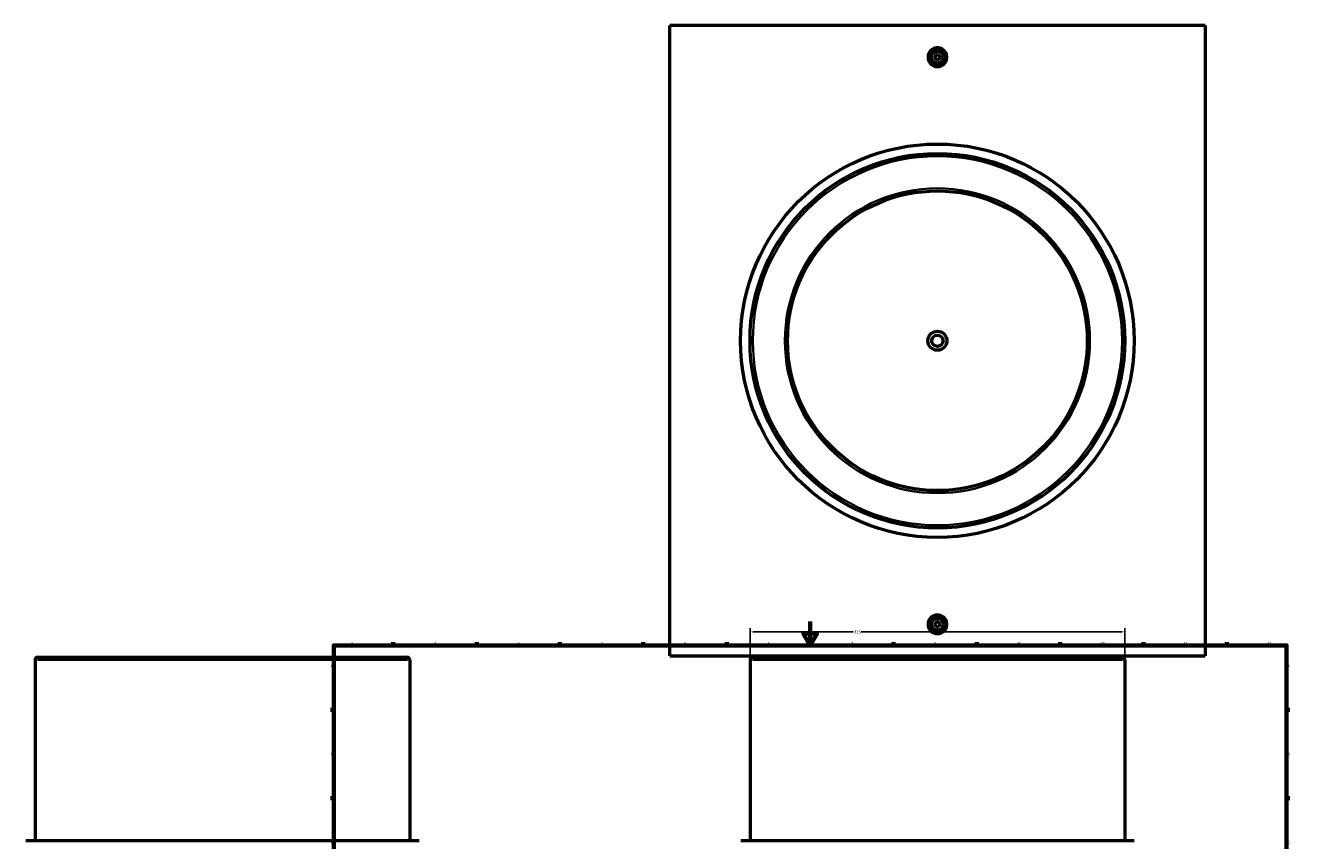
# Model space of a CAD drawing. Header units: millimetres. Extents: x -339 to 1539, y -390 to 1172.
# Tile 3 of 5: x -239 to 841, y 410 to 1095. Entities that reach past the tile are written whole.
import ezdxf

# ---------------------------------------------------------------- set-up
doc = ezdxf.new("R2010")
doc.units = ezdxf.units.MM
for name, color, linetype, lineweight in [('Border (ANSI)', 7, 'Continuous', 70), ('Dimension (ANSI)', 7, 'Continuous', 25), ('Visible (ANSI)', 7, 'Continuous', 50), ('Visible Narrow (ANSI)', 7, 'Continuous', 35)]:
    doc.layers.add(name, color=color, linetype=linetype, lineweight=lineweight)
doc.styles.add('Note Text (ANSI)', font='tahoma.ttf')
doc.dimstyles.new('Default - mm (ANSI)', dxfattribs={"dimtxt": 2.4, "dimasz": 2.5, "dimexe": 3.175, "dimexo": 1.6002, "dimgap": 0.8, "dimtad": 0, "dimtoh": 1, "dimdec": 0, "dimrnd": 1e-08, "dimzin": 4, "dimdsep": 46, "dimtxsty": 'Note Text (ANSI)', "dimcen": 0.09, "dimdle": 10, "dimclrd": 256, "dimclre": 256, "dimclrt": 5, "dimadec": 1, "dimazin": 1, "dimtfac": 1.27, "dimtofl": 0, "dimtmove": 0, "dimatfit": 3, "dimfxl": 1, "dimtolj": 1, "dimtzin": 4, "dimlwd": -1, "dimlwe": -1, "dimarcsym": 0})

# ---------------------------------------------------------------- blocks, each defined once
blk = doc.blocks.new('Borders Default Border')
at = {"layer": 'Border (ANSI)'}
for p, q in [((70.1, 574), (70.1, 576.8)), ((140.2, 574), (140.2, 576.8)), ((210.2, 574), (210.2, 576.8)), ((280.3, 574), (280.3, 576.8)), ((350.4, 574), (350.4, 576.8)), ((490.6, 574), (490.6, 576.8)), ((560.7, 574), (560.7, 576.8)), ((630.8, 574), (630.8, 576.8)), ((700.8, 574), (700.8, 576.8)), ((770.9, 574), (770.9, 576.8)), ((20, 519.7), (17.2, 519.7)), ((821, 519.7), (823.8, 519.7)), ((20, 445.5), (17.2, 445.5)), ((821, 445.5), (823.8, 445.5)), ((20, 371.2), (17.2, 371.2)), ((821, 371.2), (823.8, 371.2)), ((20, 222.7), (17.2, 222.7)), ((821, 222.7), (823.8, 222.7)), ((20, 148.5), (17.2, 148.5)), ((821, 148.5), (823.8, 148.5)), ((20, 74.3), (17.2, 74.3)), ((821, 74.3), (823.8, 74.3)), ((70.1, 20), (70.1, 17.2)), ((140.2, 20), (140.2, 17.2)), ((210.2, 20), (210.2, 17.2)), ((280.3, 20), (280.3, 17.2)), ((350.4, 20), (350.4, 17.2)), ((490.6, 20), (490.6, 17.2)), ((560.7, 20), (560.7, 17.2)), ((630.8, 20), (630.8, 17.2)), ((700.8, 20), (700.8, 17.2)), ((770.9, 20), (770.9, 17.2))]:
    blk.add_line(p, q, dxfattribs=at)
at = {"layer": 'Border (ANSI)', "flags": 128}
for points in [[(420.5, 594), (420.5, 574), (414.7, 584), (426.3, 584), (420.5, 574)], [(20, 20), (20, 574), (821, 574), (821, 20), (20, 20)], [(0, 297), (20, 297), (10, 302.8), (10, 291.2), (20, 297)], [(841, 297), (821, 297), (831, 302.8), (831, 291.2), (821, 297)], [(420.5, 0), (420.5, 20), (414.7, 10), (426.3, 10), (420.5, 20)]]:
    blk.add_lwpolyline(points, dxfattribs=at)
at = {"layer": 'Border (ANSI)', "color": 5, "true_color": 0x0000ff, "char_height": 2.4, "attachment_point": 7, "style": 'Note Text (ANSI)'}
for s, insert in [('1', (34.5, 574.4)), ('2', (104.4, 574.4)), ('3', (174.5, 574.3)), ('4', (244.5, 574.4)), ('5', (314.7, 574.3)), ('6', (384.7, 574.3)), ('7', (454.8, 574.4)), ('8', (524.8, 574.3)), ('9', (594.9, 574.4)), ('10', (664.3, 574.3)), ('11', (734.4, 574.4)), ('12', (804.5, 574.4)), ('A', (17.4, 555.7)), ('A', (821.6, 555.7)), ('B', (17.7, 481.4)), ('B', (821.9, 481.4)), ('C', (17.5, 407.1)), ('C', (821.7, 407.1)), ('D', (17.5, 332.9)), ('D', (821.7, 332.9)), ('E', (17.7, 258.7)), ('E', (821.9, 258.7)), ('F', (17.8, 184.4)), ('F', (822, 184.4)), ('G', (17.4, 110.1)), ('G', (821.6, 110.1)), ('H', (17.5, 35.9)), ('H', (821.7, 35.9)), ('1', (34.5, 17.2)), ('2', (104.4, 17.2)), ('3', (174.5, 17.1)), ('4', (244.5, 17.2)), ('5', (314.7, 17.1)), ('6', (384.7, 17.1)), ('7', (454.8, 17.2)), ('8', (524.8, 17.1)), ('9', (594.9, 17.2)), ('10', (664.3, 17.1)), ('11', (734.4, 17.2)), ('12', (804.5, 17.2))]:
    blk.add_mtext(s, dxfattribs=dict(at, insert=insert))
blk = doc.blocks.new('*D8')
at = {"layer": 'Defpoints', "color": 0, "transparency": 16777216}
for p in [(685, 585.3), (370, 561.8), (685, 561.8)]:
    blk.add_point(p, dxfattribs=at)
at = {"layer": 'Dimension (ANSI)', "transparency": 16777216}
for p, q in [((370, 563.4), (370, 588.5)), ((372.5, 585.3), (456.7, 585.3)), ((682.5, 585.3), (463.4, 585.3)), ((685, 563.4), (685, 588.5))]:
    blk.add_line(p, q, dxfattribs=at)
for points in [[(372.5, 585.7), (372.5, 584.9), (370, 585.3)], [(682.5, 585.7), (682.5, 584.9), (685, 585.3)]]:
    blk.add_solid(points, dxfattribs=at)
at = {"layer": 'Dimension (ANSI)', "color": 5, "transparency": 16777216, "insert": (457.5, 586.6), "char_height": 2.4, "attachment_point": 1, "style": 'Note Text (ANSI)'}
blk.add_mtext('\\A1;315', dxfattribs=at)

msp = doc.modelspace()

# ---------------------------------------------------------------- linework, layer by layer
at = {"layer": 'Visible (ANSI)'}
for p, q in [((302.5, 565.2), (302.5, 1095.2)), ((752.5, 1095.2), (302.5, 1095.2)), ((752.5, 1095.2), (752.5, 565.2)), ((-231, 561.8), (-231, 410)), ((-228.8, 564), (81.7, 564)), ((84, 561.8), (84, 410)), ((302.5, 565.2), (752.5, 565.2)), ((370, 561.8), (370, 410)), ((372.3, 564), (682.8, 564)), ((685, 561.8), (685, 410)), ((-238.9, 410), (91.8, 410)), ((362.2, 410), (692.9, 410))]:
    msp.add_line(p, q, dxfattribs=at)
for centre, radius in [((527.5, 1068.7), 7), ((527.5, 1068.7), 5), ((527.5, 1068.7), 2), ((527.5, 830.2), 165.4), ((527.5, 830.2), 157.5), ((527.5, 830.2), 126), ((527.5, 830.2), 8), ((527.5, 830.2), 4.8), ((527.5, 591.7), 7), ((527.5, 591.7), 5), ((527.5, 591.7), 2)]:
    msp.add_circle(centre, radius, dxfattribs=at)
for centre, start, end in [((-228.8, 561.8), 90, 180), ((81.7, 561.8), 0, 90), ((372.3, 561.8), 90, 180), ((682.8, 561.8), 0, 90)]:
    msp.add_arc(centre, 2.25, start, end, dxfattribs=at)
for points, knots in [([(535.4, 1068.7), (535.4, 1067.7), (535.2, 1066.6), (534.4, 1064.7), (533.8, 1063.8), (532.4, 1062.4), (531.5, 1061.8), (529.6, 1061), (528.5, 1060.8), (526.5, 1060.8), (525.5, 1061), (523.6, 1061.8), (522.7, 1062.4), (521.3, 1063.8), (520.7, 1064.7), (519.9, 1066.6), (519.7, 1067.7), (519.7, 1068.7), (519.7, 1069.6), (519.9, 1070.7), (520.7, 1072.6), (521.3, 1073.5), (522.7, 1074.9), (523.6, 1075.5), (525.5, 1076.3), (526.5, 1076.5), (528.5, 1076.5), (529.6, 1076.3), (531.5, 1075.5), (532.4, 1074.9), (533.8, 1073.5), (534.4, 1072.6), (535.2, 1070.7), (535.4, 1069.6), (535.4, 1068.7)], [2.364412, 2.364412, 2.364412, 2.364412, 2.660012, 2.660012, 2.955611, 2.955611, 3.251115, 3.251115, 3.546618, 3.546618, 3.842122, 3.842122, 4.137625, 4.137625, 4.433225, 4.433225, 4.728824, 4.728824, 4.728824, 5.024424, 5.024424, 5.320023, 5.320023, 5.615527, 5.615527, 5.91103, 5.91103, 6.206534, 6.206534, 6.502037, 6.502037, 6.797637, 6.797637, 7.093236, 7.093236, 7.093236, 7.093236]), ([(535.4, 591.7), (535.4, 590.7), (535.2, 589.6), (534.4, 587.7), (533.8, 586.8), (532.4, 585.4), (531.5, 584.8), (529.6, 584), (528.5, 583.8), (526.5, 583.8), (525.5, 584), (523.6, 584.8), (522.7, 585.4), (521.3, 586.8), (520.7, 587.7), (519.9, 589.6), (519.7, 590.7), (519.7, 592.6), (519.9, 593.7), (520.7, 595.6), (521.3, 596.5), (522.7, 597.9), (523.6, 598.5), (525.5, 599.3), (526.5, 599.5), (528.5, 599.5), (529.6, 599.3), (531.5, 598.5), (532.4, 597.9), (533.8, 596.5), (534.4, 595.6), (535.2, 593.7), (535.4, 592.6), (535.4, 591.7)], [0, 0, 0, 0, 0.2956, 0.2956, 0.591199, 0.591199, 0.886703, 0.886703, 1.182206, 1.182206, 1.47771, 1.47771, 1.773213, 1.773213, 2.068813, 2.068813, 2.364412, 2.364412, 2.660012, 2.660012, 2.955611, 2.955611, 3.251115, 3.251115, 3.546618, 3.546618, 3.842122, 3.842122, 4.137625, 4.137625, 4.433225, 4.433225, 4.728824, 4.728824, 4.728824, 4.728824])]:
    msp.add_open_spline(points, degree=3, knots=knots, dxfattribs=at)
at = {"layer": 'Visible Narrow (ANSI)'}
for p, q in [((82, 561.8), (-229.1, 561.8)), ((683.1, 561.8), (372, 561.8))]:
    msp.add_line(p, q, dxfattribs=at)
for radius in [155.2, 128.2]:
    msp.add_circle((527.5, 830.2), radius, dxfattribs=at)

# ---------------------------------------------------------------- block references
msp.add_blockref('Borders Default Border', (0, 0))

# ---------------------------------------------------------------- dimensions: what is measured, and where the dimension line sits
at = {"layer": 'Dimension (ANSI)'}
dim = msp.add_linear_dim(base=(685, 585.3), p1=(370, 561.8), p2=(685, 561.8), angle=180, dimstyle='Default - mm (ANSI)', override={"dimgap": 0.8, "dimtoh": 0, "dimdec": 0, "dimtol": 0, "dimlim": 0, "dimtp": 0, "dimtm": 0, "dimtdec": 2, "dimatfit": 1}, dxfattribs=at)
dim.commit()
dim.dimension.update_dxf_attribs({"geometry": '*D8', "text_midpoint": (460, 585.3), "dimtype": 160})

doc.saveas('drawing.dxf')
